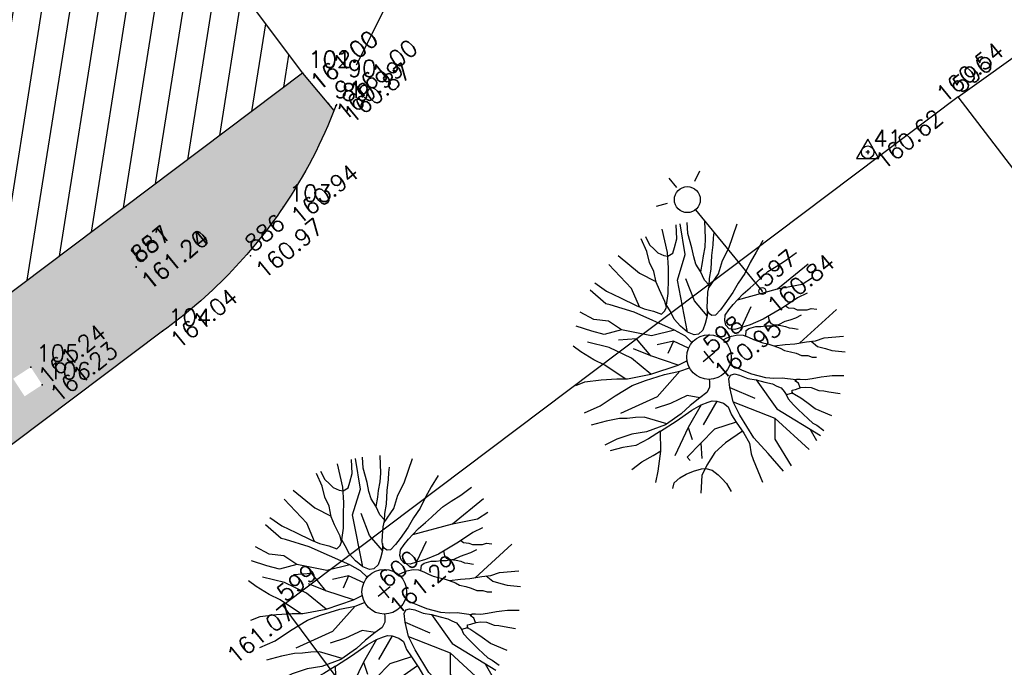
# Model space of a CAD drawing. Header units: feet. Extents: x 529188 to 529675, y 139816 to 140273.
# Tile 91 of 118: x 529496 to 529513, y 140061 to 140073. Entities that reach past the tile are written whole.
import ezdxf
from ezdxf.enums import TextEntityAlignment as Align

# ---------------------------------------------------------------- set-up
doc = ezdxf.new("R2010")
doc.units = ezdxf.units.FT
doc.header["$LTSCALE"] = 2
doc.header["$MEASUREMENT"] = 0
doc.header["$PDSIZE"] = 0.1
doc.linetypes.add('CONTINU', pattern=[0])
doc.layers.get('0').update_dxf_attribs({"linetype": 'CONTINUOUS'})
for name, color, linetype in [('ARBRES', 70, 'CONTINUOUS'), ('BATI', 10, 'CONTINUOUS'), ('BATI-HACHURES', 30, 'CONTINUOUS'), ('BORDURETTE', 20, 'CONTINUOUS'), ('ECLAIRAGE', 220, 'CONTINUOUS'), ('POLYGO', 241, 'CONTINUOUS'), ('SOCLES', 13, 'CONTINUOUS'), ('TOPOALT', 3, 'CONTINUOUS'), ('TOPOJIS', 7, 'CONTINUOUS'), ('TOPOJIS-GELE', 7, 'CONTINUOUS'), ('TOPOMAT', 142, 'CONTINUOUS')]:
    doc.layers.add(name, color=color, linetype=linetype)
doc.styles.get("Standard").update_dxf_attribs({"font": 'ROMANS.SHX'})

# ---------------------------------------------------------------- blocks, each defined once
blk = doc.blocks.new('TCPOINT')
at = {"color": 0}
blk.add_point((0, 0), dxfattribs=at)
at = {"layer": 'TOPOALT'}
blk.add_attdef('ALT', text='', height=0.3, dxfattribs=at).set_placement((0.1, -0.1), align=Align.TOP_LEFT)
at = {"layer": 'TOPOMAT'}
blk.add_attdef('MAT', (0.1, 0.1), '', height=0.3, dxfattribs=at)
blk = doc.blocks.new('425')
at = {"ltscale": 3}
for p, q in [((-0.005544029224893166, 2.407491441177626), (-0.005544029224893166, 2.620921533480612)), ((0, 1.885346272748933), (0, 0))]:
    blk.add_line(p, q, dxfattribs=at)
at = {"linetype": 'CONTINU', "ltscale": 3}
for p, q in [((-0.3235438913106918, 2.290787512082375), (-0.5124435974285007, 2.37640800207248)), ((0.3124558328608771, 2.290787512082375), (0.5013555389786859, 2.37640800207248))]:
    blk.add_line(p, q, dxfattribs=at)
for centre, radius in [((0, 2.117915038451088), 0.2325687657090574), ((0, 0), 0.06209261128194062)]:
    blk.add_circle(centre, radius, dxfattribs=at)
blk = doc.blocks.new('191')
for p, q in [((0.1380013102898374, 0), (-0.1380013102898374, 0)), ((0, -0.1380013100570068), (0, 0.1380013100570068))]:
    blk.add_line(p, q)
for points in [[(-0.7423370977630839, 2.326102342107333), (-0.6704012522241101, 2.078363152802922), (-0.5523090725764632, 1.827183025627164), (-0.4250854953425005, 1.541706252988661), (-0.3496394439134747, 1.402991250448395), (-0.2470596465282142, 1.264033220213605), (-0.1703493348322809, 1.13474547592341), (-0.08415522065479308, 1.142232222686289), (-0.023682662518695, 1.17590544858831), (0.01964342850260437, 1.271083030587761), (0.07354852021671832, 1.493586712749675), (0.1173395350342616, 1.640672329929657), (0.2050023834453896, 1.812141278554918), (0.2501950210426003, 1.983990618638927), (0.3380057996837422, 2.171975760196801), (0.4035866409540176, 2.408097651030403)], [(-0.3950822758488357, 1.486542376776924), (-0.2938746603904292, 1.833127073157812), (-0.3361352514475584, 2.418435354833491)], [(-0.108195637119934, 2.439284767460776), (-0.008482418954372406, 1.950912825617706), (0.122383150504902, 1.650537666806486)], [(0.5247451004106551, 0.688546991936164), (0.4442213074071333, 0.5947812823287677), (0.3313757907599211, 0.5096649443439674), (0.2186887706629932, 0.4422445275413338), (0.1159784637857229, 0.4349057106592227), (0.04675489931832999, 0.4779993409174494), (-0.01240742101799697, 0.5906123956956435), (-0.04515080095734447, 0.7549010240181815), (-0.0519507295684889, 0.917777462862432), (-0.0162698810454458, 1.081453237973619), (0.002503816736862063, 1.2016270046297), (0.1583584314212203, 1.346529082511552), (0.3241157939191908, 1.54325466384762), (0.4541009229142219, 1.697827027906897), (0.6118220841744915, 1.91940086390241), (0.804333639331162, 2.305398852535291)], [(0.4860954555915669, 2.39280748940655), (0.4506188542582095, 2.231138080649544), (0.4661312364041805, 2.118915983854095), (0.4747237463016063, 2.02445320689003), (0.5257019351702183, 1.920172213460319), (0.5759758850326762, 1.868989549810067), (0.6796334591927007, 1.85036378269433), (0.7662924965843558, 1.909758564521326), (0.8957281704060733, 2.002985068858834), (1.047816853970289, 2.205424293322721)], [(-0.07464218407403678, 0.3929739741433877), (-0.07417209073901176, 0.3957375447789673), (-0.08919330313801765, 0.5595502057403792), (-0.1733050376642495, 0.7663720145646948), (-0.5284767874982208, 1.474894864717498), (-0.7747907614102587, 1.846845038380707), (-0.8260616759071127, 1.90735802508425), (-0.8856892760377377, 2.275383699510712)], [(-0.01240742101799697, 0.5906123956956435), (0.4357186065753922, 1.425492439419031), (0.837178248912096, 1.692848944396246), (1.114574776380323, 2.172450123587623)], [(-0.1733050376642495, 0.7663720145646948), (-0.5545484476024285, 0.9442507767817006), (-0.9024801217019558, 1.37202116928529), (-0.9827721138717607, 1.639377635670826), (-1.170119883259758, 1.826527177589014), (-1.274909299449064, 2.082407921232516)], [(0.8229591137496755, 0.9949816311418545), (0.811110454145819, 1.117696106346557), (0.8550388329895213, 1.280118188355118), (0.8741295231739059, 1.435683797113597), (0.9271892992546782, 1.563809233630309), (1.005181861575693, 1.709408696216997), (1.111164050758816, 1.950323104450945), (1.224754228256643, 2.112295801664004)], [(-0.9024801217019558, 1.37202116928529), (-1.196883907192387, 1.505699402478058), (-1.330703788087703, 1.692848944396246), (-1.48808856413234, 1.935822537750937)], [(0.8535745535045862, 1.274704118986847), (0.985738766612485, 1.382771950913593), (1.072630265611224, 1.468120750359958), (1.193881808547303, 1.569679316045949), (1.298701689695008, 1.680823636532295), (1.488166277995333, 1.935762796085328)], [(-1.411243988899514, 0.6504793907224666), (-1.537712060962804, 1.070599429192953), (-1.630139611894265, 1.269252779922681), (-1.713788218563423, 1.527882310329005), (-1.757781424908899, 1.694703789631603)], [(2.0677707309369, 1.002616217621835), (1.842851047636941, 0.9185036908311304), (1.643959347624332, 0.8424167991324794), (1.444919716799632, 0.7498137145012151), (1.246186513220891, 0.6914227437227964), (1.065064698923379, 0.6234354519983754), (0.8226075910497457, 0.5571773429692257), (0.6937108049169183, 0.5241169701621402), (0.5637822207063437, 0.5075833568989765), (0.5133603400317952, 0.5422498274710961), (0.4961293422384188, 0.5943163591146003), (0.5049263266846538, 0.6544085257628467), (0.5396773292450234, 0.7142682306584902), (0.6183107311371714, 0.7996909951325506), (0.7231306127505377, 0.9108353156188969), (0.8098741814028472, 0.9796679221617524), (0.8969136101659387, 1.081532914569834), (1.026507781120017, 1.19245533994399), (1.192117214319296, 1.37266472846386), (1.331371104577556, 1.508276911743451), (1.418347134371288, 1.603063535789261), (1.487384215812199, 1.670874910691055)], [(-1.001843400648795, 0.4216934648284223), (-1.089827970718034, 0.864043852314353), (-1.277175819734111, 1.265078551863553), (-1.518051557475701, 1.585906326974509)], [(0.7863126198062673, 0.960971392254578), (1.077105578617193, 1.045704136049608), (1.284794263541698, 1.18188319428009), (1.509872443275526, 1.283691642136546), (1.904589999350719, 1.52785909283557)], [(-0.5218775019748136, 0.2372389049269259), (-0.7954242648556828, 0.6768943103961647), (-0.7954242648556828, 1.077929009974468), (-1.063064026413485, 1.265078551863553)], [(0.4442213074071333, 0.5947812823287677), (0.4357186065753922, 0.9442507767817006), (0.5695384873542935, 1.345285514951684)], [(-2.168870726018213, 1.121524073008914), (-2.00170033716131, 1.066504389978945), (-1.75463762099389, 0.9100377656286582), (-1.524143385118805, 0.7442989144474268), (-1.378035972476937, 0.6228834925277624), (-1.001843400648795, 0.4216934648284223), (-0.5218775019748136, 0.2372389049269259), (-0.3502858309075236, 0.200378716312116), (-0.345576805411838, 0.2014365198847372)], [(-0.7954242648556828, 0.6768943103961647), (-0.9560080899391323, 0.9709864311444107)], [(-0.1797841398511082, 0.3573201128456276), (-0.3136727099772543, 0.6234230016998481), (-0.5813124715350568, 0.757101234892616)], [(-2.356029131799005, 0.6410485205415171), (-2.066286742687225, 0.5595610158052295), (-1.740365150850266, 0.5307415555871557), (-1.388760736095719, 0.4769641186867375), (-1.148078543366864, 0.3970947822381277), (-0.8148410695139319, 0.2645861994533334), (-0.5663693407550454, 0.1340129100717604), (-0.3949987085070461, 0.07242630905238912), (-0.3935262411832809, 0.07167354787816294)], [(-0.3136727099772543, 0.6234230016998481), (-0.5277845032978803, 0.5164804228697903)], [(-1.34032045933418, -0.4454484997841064), (-1.582299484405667, -0.0971239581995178), (-1.702734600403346, -0.001843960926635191), (-1.830381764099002, 0.07701491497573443), (-1.941470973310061, 0.1639685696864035), (-2.154777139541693, 0.2765643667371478), (-2.409824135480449, 0.3931464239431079)], [(2.086228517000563, -0.2295247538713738), (1.901406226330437, -0.1839751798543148), (1.591359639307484, -0.1564219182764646), (1.179004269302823, -0.09137780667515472), (0.9389525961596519, -0.02079802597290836), (0.7837673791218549, 0.0407628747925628), (0.6720841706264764, 0.08541662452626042), (0.6043467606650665, 0.1627118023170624), (0.5968600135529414, 0.2489059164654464), (0.6317695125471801, 0.3264615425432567), (0.7008065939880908, 0.3942729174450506), (0.8131977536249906, 0.4286609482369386), (0.9337519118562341, 0.4523574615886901), (1.04598457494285, 0.4690495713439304), (1.192429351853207, 0.4854352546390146), (1.356485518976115, 0.4922246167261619), (1.502845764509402, 0.4991724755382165), (1.649216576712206, 0.507300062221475), (1.787318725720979, 0.5143218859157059), (1.959400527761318, 0.4950832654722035), (2.157362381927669, 0.4673540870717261), (2.398617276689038, 0.4565650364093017)], [(1.04598457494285, 0.4690495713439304), (1.721083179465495, 0.1672666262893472), (2.435947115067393, 0.1672666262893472)], [(-0.5663693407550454, 0.1340129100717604), (-1.170119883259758, 0.03523876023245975), (-1.865983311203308, 0.2223883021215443)], [(0.7837673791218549, 0.0407628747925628), (1.159039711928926, 0.2207379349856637)], [(0.392126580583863, 0.07897306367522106), (0.4653992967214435, 0.06131173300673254), (0.551286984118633, 0.03458636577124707), (0.6546381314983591, -0.01825151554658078), (0.7224495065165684, -0.08728859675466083), (0.7735861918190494, -0.1738736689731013), (0.8152850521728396, -0.2603742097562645), (0.8582376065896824, -0.3386272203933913), (0.9094482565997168, -0.416954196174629), (0.9771011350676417, -0.5036871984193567), (1.028311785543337, -0.5820141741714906), (1.087558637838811, -0.6851894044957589), (1.121073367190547, -0.7633578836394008), (1.189905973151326, -0.8501014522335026), (1.249300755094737, -0.9367604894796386), (1.299183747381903, -1.031593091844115), (1.384680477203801, -1.101968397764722), (1.427717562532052, -1.170783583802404), (1.487418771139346, -1.223230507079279)], [(1.721083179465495, 0.1672666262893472), (2.122542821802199, -0.04661856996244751), (2.336654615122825, -0.07335418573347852)], [(-0.2487115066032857, -0.3132771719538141), (-0.2691739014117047, -0.3420158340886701), (-0.3394117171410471, -0.4273485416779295), (-0.4339864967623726, -0.468894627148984), (-0.5893359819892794, -0.4592631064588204), (-0.8118736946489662, -0.4572737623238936), (-1.027494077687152, -0.4718318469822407), (-1.371077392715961, -0.4428545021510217), (-1.713902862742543, -0.3291008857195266), (-1.944628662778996, -0.1892658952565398), (-2.209879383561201, -0.09151379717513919), (-2.441388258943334, -0.03794525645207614)], [(-0.5893359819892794, -0.4592631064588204), (-0.7418962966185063, -0.2855890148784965), (-1.063064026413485, -0.2053820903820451), (-1.330703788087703, -0.0984394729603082)], [(0.7459519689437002, -0.1270831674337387), (0.8171341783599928, -0.05392179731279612), (0.8773003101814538, -0.05446068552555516), (0.9983473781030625, -0.1074570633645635), (1.066232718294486, -0.1682360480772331), (1.143703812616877, -0.2125833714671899), (1.219847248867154, -0.2734363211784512), (1.289144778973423, -0.3082718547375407), (1.356956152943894, -0.3773089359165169), (1.408240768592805, -0.447377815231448), (1.441913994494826, -0.5078503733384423), (1.485183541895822, -0.5507115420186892), (1.552910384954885, -0.6291864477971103)], [(1.752573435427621, -0.4669794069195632), (1.640731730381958, -0.440021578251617), (1.538401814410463, -0.4048901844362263), (1.452588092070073, -0.3699067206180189), (1.331308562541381, -0.3428643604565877), (1.263264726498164, -0.2997812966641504), (1.246033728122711, -0.2477147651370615), (1.246572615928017, -0.1875486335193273), (1.29227980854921, -0.109245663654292)], [(1.641498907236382, -0.1608777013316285), (1.660424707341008, -0.2172114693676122), (1.728236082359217, -0.2862485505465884), (1.761909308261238, -0.3467211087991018), (1.830974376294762, -0.4075106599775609), (1.898933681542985, -0.4600315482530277), (1.968305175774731, -0.4866089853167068), (2.038194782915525, -0.557997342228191)], [(-2.160558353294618, -1.137455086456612), (-2.003730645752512, -1.004774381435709), (-1.734228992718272, -0.7587221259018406), (-1.517396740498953, -0.4768727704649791), (-1.766784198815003, -0.4487374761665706), (-2.014762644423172, -0.3947088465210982), (-2.220919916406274, -0.2727566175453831), (-2.435146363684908, -0.178545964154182)], [(0.9439725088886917, -1.304490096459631), (0.7733594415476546, -1.121269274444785), (0.6537985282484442, -1.03407134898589), (0.5509017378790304, -0.9305051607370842), (0.3982064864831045, -0.7226685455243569), (0.3134811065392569, -0.5661730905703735), (0.2543187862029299, -0.4535600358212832), (0.2042200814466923, -0.3439391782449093)], [(-1.517396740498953, -0.4768727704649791), (-1.182129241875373, -0.5140185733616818), (-0.8385459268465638, -0.5429959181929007), (-0.6503857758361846, -0.570583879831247), (-0.5212453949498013, -0.6141298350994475), (-0.4531849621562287, -0.6406441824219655), (-0.3936719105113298, -0.7012308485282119), (-0.3251287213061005, -0.8054673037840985), (-0.3001405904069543, -0.9081368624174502), (-0.3450113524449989, -1.053750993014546), (-0.3628850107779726, -1.209026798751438), (-0.3826939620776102, -1.449068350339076), (-0.4186819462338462, -1.654816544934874), (-0.5155183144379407, -1.81762927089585), (-0.5505905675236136, -1.920939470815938), (-0.6783074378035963, -2.345573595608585)], [(-0.2633659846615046, -2.427437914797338), (-0.2763709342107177, -2.008532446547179), (-0.2989225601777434, -1.628427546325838), (-0.2345192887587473, -1.15589547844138), (-0.1720391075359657, -0.898073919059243), (-0.05780938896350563, -0.658413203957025), (0.02947306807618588, -0.5294144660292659), (0.08994562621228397, -0.495741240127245), (0.1593171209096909, -0.522318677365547), (0.2187964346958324, -0.5995398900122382), (0.2942424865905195, -0.7382548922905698), (0.3970547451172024, -0.8512589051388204), (0.4902706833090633, -0.9818743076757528), (0.5753870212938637, -1.094719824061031), (0.6089123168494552, -1.171708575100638), (0.6518648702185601, -1.249961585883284), (0.6511674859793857, -1.327823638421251), (0.642296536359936, -1.396173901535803), (0.6238292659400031, -1.482135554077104), (0.6308510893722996, -1.620237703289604), (0.639211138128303, -1.740654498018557), (0.6546495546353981, -1.861134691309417), (0.6712676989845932, -1.981625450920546), (0.6867800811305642, -2.09384754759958), (0.7214745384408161, -2.172026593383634), (0.7583802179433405, -2.320921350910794)], [(-2.34415138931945, -0.6832062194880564), (-2.120988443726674, -0.6857897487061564), (-1.889420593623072, -0.7314288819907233), (-1.73218203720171, -0.7560613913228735)], [(-0.6503857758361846, -0.570583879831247), (-1.089827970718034, -0.7400950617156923), (-1.598343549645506, -0.9807158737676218)], [(-0.3936719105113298, -0.7012308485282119), (-0.8489522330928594, -0.8737732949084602)], [(-0.05780938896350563, -0.658413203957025), (0.1680789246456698, -1.087658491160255)], [(1.030391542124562, -0.5856359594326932), (1.199558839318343, -0.6944513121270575), (1.336731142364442, -0.791245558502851), (1.524568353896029, -0.89557253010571), (1.661825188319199, -0.9829289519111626), (1.815830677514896, -1.044479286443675), (2.104438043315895, -1.238207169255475)], [(-1.089827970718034, -0.7400950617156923), (-1.170119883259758, -0.9539802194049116)], [(0.3970547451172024, -0.8512589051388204), (0.3554266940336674, -1.488693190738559), (0.6552955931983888, -2.35210632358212)], [(1.420057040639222, -0.8375257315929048), (2.310842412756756, -0.788558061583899)], [(-0.1720391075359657, -0.898073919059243), (0.2216068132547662, -1.595635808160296), (0.3369057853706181, -2.41832813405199)], [(1.593882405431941, -0.9396871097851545), (1.626683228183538, -1.086438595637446), (1.711725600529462, -1.207542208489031), (1.779304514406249, -1.302533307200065), (1.945839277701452, -1.474966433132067)], [(-0.3628850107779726, -1.209026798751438), (-0.7418962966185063, -1.060922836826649), (-1.437759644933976, -1.141129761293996), (-1.437759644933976, -1.221336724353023)], [(-1.089827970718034, -1.101026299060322), (-1.250411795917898, -1.328279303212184)], [(-1.994283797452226, -1.408775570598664), (-1.911430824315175, -1.349441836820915), (-1.774773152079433, -1.342420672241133), (-1.645411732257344, -1.361240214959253), (-1.508029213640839, -1.404859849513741), (-1.371982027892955, -1.466130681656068), (-1.311144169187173, -1.510243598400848), (-1.243694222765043, -1.605049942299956), (-1.210695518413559, -1.73369704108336), (-1.20330595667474, -1.829144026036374), (-1.194959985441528, -1.949327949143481), (-1.219224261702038, -2.115492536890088)], [(-0.3791673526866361, -1.406333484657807), (-0.7435600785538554, -1.377544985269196), (-1.001568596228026, -1.391724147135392), (-1.260198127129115, -1.475372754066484), (-1.441116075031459, -1.559716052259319), (-1.658480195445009, -1.79199886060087)], [(1.035183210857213, -2.211382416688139), (0.886517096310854, -1.92338241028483), (0.8374054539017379, -1.742429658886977), (0.8031653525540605, -1.613522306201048), (0.7617834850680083, -1.491629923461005), (0.7444679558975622, -1.449001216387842), (0.6409465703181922, -1.402457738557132)], [(0.7502056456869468, -1.463126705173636), (0.7540642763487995, -1.43138982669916), (0.77907102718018, -1.405657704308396), (0.830746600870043, -1.432076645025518), (0.925998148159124, -1.467144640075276), (0.9940314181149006, -1.511407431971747), (1.071280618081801, -1.580529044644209), (1.146800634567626, -1.710985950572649), (1.20642787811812, -1.771690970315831), (1.267160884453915, -1.840664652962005), (1.403489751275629, -1.998007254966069)], [(0.915175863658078, -1.463160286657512), (0.9432856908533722, -1.381172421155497), (0.9180184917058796, -1.304257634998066), (0.9699265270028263, -1.304722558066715), (1.01327003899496, -1.339325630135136), (1.081081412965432, -1.408362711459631), (1.18435859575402, -1.46945868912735), (1.329947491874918, -1.548630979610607), (1.415602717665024, -1.601310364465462), (1.501257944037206, -1.653989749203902), (1.66289879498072, -1.7878993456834)], [(0.2216068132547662, -1.595635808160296), (-0.01926892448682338, -1.889727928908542), (-0.09522487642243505, -2.439825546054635)], [(0.5829204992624, -2.143716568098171), (0.5424219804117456, -2.38067109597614)]]:
    blk.add_lwpolyline(points)
blk.add_circle((0, 0), 0.4)
blk = doc.blocks.new('269')
for p, q in [((0.03485952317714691, 0), (-0.03485952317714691, 0)), ((0, 0.03485952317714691), (0, -0.03485952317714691))]:
    blk.add_line(p, q)
blk.add_lwpolyline([(0, 0.2309401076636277), (-0.1999999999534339, -0.1154700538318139), (0.1999999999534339, -0.1154700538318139)], close=True)
blk.add_circle((0, 0), 0.1132074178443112)

msp = doc.modelspace()

# ---------------------------------------------------------------- hatches: boundary and pattern name
h = msp.add_hatch()
h.set_pattern_fill('G_PIERRE_4', color=254, scale=0.5, style=0)
h.set_pattern_definition([(267.3435340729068, (529369.3616138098, 139850.3007043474), (-0.2419188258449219, -6.015935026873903), [0.067268, -6.659544]), (224.3004340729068, (529369.3584960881, 139850.2335085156), (4.324107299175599, 4.189522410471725), [0.115434, -11.4279625]), (171.8411340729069, (529369.2758815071, 139850.1528869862), (7.353378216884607, -1.085278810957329), [0.08139400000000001, -8.058016]), (306.6044340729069, (529369.2042734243, 139849.9326092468), (-5.951210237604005, 8.051900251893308), [0.105119, -10.406779]), (332.1644340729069, (529369.2669544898, 139849.8482227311), (-5.736528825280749, 3.056507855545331), [0.1030775, -10.2046865]), (36.60443407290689, (529369.358105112, 139849.8000920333), (-8.05190025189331, -5.951210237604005), [0.105119, -10.406779]), (77.02493407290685, (529369.4424916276, 139849.8627730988), (-1.858778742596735, -7.987173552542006), [0.1390145, -13.7624245]), (111.5860340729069, (529369.4737040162, 139849.9982381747), (-4.264498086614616, 10.72679133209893), [0.131244, -12.9931605]), (160.7603340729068, (529369.4254195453, 139850.1202775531), (-7.213676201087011, 2.492564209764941), [0.105475, -10.4420365]), (214.5671340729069, (529369.3258353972, 139850.155033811), (4.571147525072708, 3.099130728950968), [0.120416, -5.9003815]), (261.7281340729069, (529369.2266773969, 139850.0867133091), (-1.155130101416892, -8.057026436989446), [0.155724, -15.4166875]), (178.1448340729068, (529369.590325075, 139850.2424707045), (-4.608639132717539, 0.1022134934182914), [0.0531505, -5.261922]), (210.7999340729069, (529369.5372022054, 139850.2441913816), (5.66154997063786, 3.346169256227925), [0.1011185, -10.0107555]), (264.3307340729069, (529369.4503452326, 139850.192414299), (0.3168980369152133, -0.3867502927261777), [0.0707105, -0.636396]), (242.5293340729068, (529369.3852449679, 139850.216641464), (1.299954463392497, 2.357990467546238), [0.038079, -3.7698075]), (331.1321340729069, (529369.367679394, 139850.1828561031), (-1.337444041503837, 0.8433527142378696), [0.0538515, -2.638731]), (70.29453407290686, (529369.4148391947, 139850.1568570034), (0.5264530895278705, 1.724194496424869), [0.0874645, -2.8280115]), (200.8958340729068, (529369.4443309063, 139850.2391992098), (1.090397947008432, 0.2470464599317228), [0.06324550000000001, -1.5178935]), (55.72023407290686, (529369.1433642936, 139849.9990552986), (2.916811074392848, 4.329227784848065), [0.0886, -8.7714225]), (109.6769340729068, (529369.1932669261, 139850.0722654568), (1.938879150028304, -5.521842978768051), [0.0743305, -7.358703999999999]), (332.5293340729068, (529369.3809513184, 139850.3165492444), (-2.357990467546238, 1.299954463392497), [0.0761575, -3.731729]), (22.94123407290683, (529369.4485220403, 139850.2814180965), (-4.818194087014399, -2.008732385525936), [0.0886, -8.7714225]), (18.77473407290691, (529369.3398410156, 139849.7592701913), (-2.567546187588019, -0.8109914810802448), [0.08544, -4.186562]), (334.1058340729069, (529369.4207349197, 139849.7867688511), (-5.419626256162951, 2.669766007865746), [0.071589, -7.0873215]), (106.1321340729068, (529369.701716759, 139849.9329680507), (-0.810988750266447, 2.567547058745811), [0.0761575, -3.731729]), (56.68473407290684, (529369.680556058, 139850.0061269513), (-3.760163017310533, -5.666672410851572), [0.0838155, -8.297711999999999]), (108.7747340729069, (529369.5122091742, 139849.7776880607), (0.8109914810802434, -2.567546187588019), [0.04272, -4.229282]), (140.6406340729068, (529369.6785117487, 139849.9139541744), (-1.654341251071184, 1.230103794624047), [0.025495, -2.5240145]), (205.2945340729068, (529369.6587993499, 139849.9301227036), (1.477148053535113, 0.5639445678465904), [0.1030775, -1.958475]), (225.3397340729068, (529369.5656044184, 139849.8860806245), (3.550603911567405, 3.555729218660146), [0.095525, -9.4569615]), (343.0208340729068, (529369.4433600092, 139850.1220494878), (-1.020546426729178, 0.4566018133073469), [0.072111, -1.7306645]), (32.48793407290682, (529369.5123277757, 139850.1009913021), (7.208551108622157, 4.613761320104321), [0.125897, -12.4637815]), (100.2761340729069, (529369.6185222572, 139850.1686132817), (0.6712849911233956, -3.974843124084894), [0.051478, -5.096337]), (129.3307340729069, (529369.6093389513, 139850.2192656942), (-0.7036481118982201, 0.0698522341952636), [0.03, -0.47]), (159.5871340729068, (529369.5483624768, 139849.8913451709), (3.765285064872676, -1.43966202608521), [0.069462, -6.876760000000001]), (87.34353407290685, (529369.483262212, 139849.915572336), (0.2419188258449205, 6.015935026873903), [0.134536, -6.592275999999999]), (39.33073407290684, (529369.4894976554, 139850.0499639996), (0.06985223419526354, 0.7036481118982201), [0.13, -0.37]), (4.635534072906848, (529369.5900527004, 139850.1323574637), (-6.085787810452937, -0.4617230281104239), [0.079057, -7.826637]), (293.3853340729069, (529369.6688510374, 139850.1387466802), (0.8808416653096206, -1.863898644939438), [0.072801, -3.567254]), (246.9767340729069, (529369.6977467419, 139850.0719257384), (-4.179269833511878, -9.888564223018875), [0.1185325, -11.734737]), (214.7568340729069, (529369.6513879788, 139849.9628346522), (-5.344648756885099, -3.732925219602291), [0.1253995, -12.414537])])
edge = h.paths.add_edge_path()
edge.add_line((529500.86374772, 140071.659526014), (529501.4276746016, 140070.9944735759))
edge.add_arc((529493.1572961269, 140074.2462072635), 8.886671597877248, 305.7691111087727, 338.536322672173, ccw=False)
edge.add_line((529498.351736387, 140067.035748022), (529496.196227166, 140066.07609412))
edge.add_line((529496.196227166, 140066.07609412), (529495.99003051, 140066.392745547))
edge.add_line((529495.99003051, 140066.392745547), (529495.673379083, 140066.186548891))
edge.add_line((529495.673379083, 140066.186548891), (529495.8795757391, 140065.869897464))
edge.add_line((529495.8795757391, 140065.869897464), (529496.196227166, 140066.07609412))
edge.add_line((529496.196227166, 140066.07609412), (529498.351736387, 140067.035748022))
edge.add_line((529498.351736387, 140067.035748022), (529478.164095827, 140051.845642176))
edge.add_arc((529473.3003376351, 140058.0732194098), 7.901826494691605, 287.03499616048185, 307.98995286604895, ccw=False)
edge.add_line((529475.6152232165, 140050.5180776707), (529473.715687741, 140053.07148191))
edge.add_line((529473.715687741, 140053.07148191), (529474.0962683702, 140053.3600285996))
edge.add_line((529474.0962683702, 140053.3600285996), (529474.943378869, 140052.225891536))
edge.add_line((529474.943378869, 140052.225891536), (529486.870518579, 140061.152980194))
edge.add_line((529486.870518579, 140061.152980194), (529486.4664787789, 140061.6928022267))
edge.add_line((529486.4664787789, 140061.6928022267), (529488.5311317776, 140063.2381300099))
edge.add_line((529488.5311317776, 140063.2381300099), (529488.940935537, 140062.690606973))
edge.add_line((529488.940935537, 140062.690606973), (529500.86374772, 140071.659526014))
at = {"layer": 'BATI-HACHURES'}
h = msp.add_hatch(dxfattribs=at)
h.set_pattern_fill('ANSI31', color=256, scale=4, angle=35.99999999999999, style=0)
h.set_pattern_definition([(80.99999999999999, (0, 0), (-0.4938441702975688, 0.07821723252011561), [])])
edge = h.paths.add_edge_path()
edge.add_line((529425.365861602, 140134.254593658), (529419.411639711, 140129.686605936))
edge.add_line((529419.411639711, 140129.686605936), (529419.68280596, 140129.301721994))
edge.add_line((529419.68280596, 140129.301721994), (529420.0346673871, 140129.5670293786))
edge.add_line((529420.0346673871, 140129.5670293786), (529420.9738432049, 140128.3214562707))
edge.add_line((529420.9738432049, 140128.3214562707), (529416.808369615, 140125.180643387))
edge.add_line((529416.808369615, 140125.180643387), (529419.8683722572, 140121.1289124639))
edge.add_line((529419.8683722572, 140121.1289124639), (529425.428355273, 140113.766972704))
edge.add_line((529425.428355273, 140113.766972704), (529421.898836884, 140111.037771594))
edge.add_line((529421.898836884, 140111.037771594), (529430.431768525, 140099.721405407))
edge.add_line((529430.431768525, 140099.721405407), (529433.7794149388, 140102.2495579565))
edge.add_line((529433.7794149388, 140102.2495579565), (529436.218470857, 140099.019888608))
edge.add_line((529436.218470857, 140099.019888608), (529436.5089310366, 140099.2396270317))
edge.add_line((529436.5089310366, 140099.2396270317), (529437.586464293, 140097.815294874))
edge.add_line((529437.586464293, 140097.815294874), (529437.018554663, 140097.3476341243))
edge.add_line((529437.018554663, 140097.3476341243), (529436.695646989, 140097.739761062))
edge.add_line((529436.695646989, 140097.739761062), (529434.6298080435, 140096.1775800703))
edge.add_line((529434.6298080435, 140096.1775800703), (529434.9193242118, 140095.7947218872))
edge.add_line((529434.9193242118, 140095.7947218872), (529434.329084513, 140095.348384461))
edge.add_line((529434.329084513, 140095.348384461), (529432.881205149, 140097.006551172))
edge.add_line((529432.881205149, 140097.006551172), (529425.028383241, 140091.093925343))
edge.add_line((529425.028383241, 140091.093925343), (529426.765106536, 140088.326124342))
edge.add_line((529426.765106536, 140088.326124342), (529427.152216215, 140087.529838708))
edge.add_line((529427.152216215, 140087.529838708), (529428.490018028, 140085.726693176))
edge.add_line((529428.490018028, 140085.726693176), (529429.494367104, 140084.795172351))
edge.add_line((529429.494367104, 140084.795172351), (529431.370577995, 140082.691918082))
edge.add_line((529431.370577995, 140082.691918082), (529439.216182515, 140088.610360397))
edge.add_line((529439.216182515, 140088.610360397), (529437.857122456, 140090.4119573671))
edge.add_line((529437.857122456, 140090.4119573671), (529438.643422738, 140091.0146514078))
edge.add_line((529438.643422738, 140091.0146514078), (529439.790548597, 140089.512311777))
edge.add_arc((529440.7091797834, 140090.2902512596), 1.203774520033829, 220.2594734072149, 393.9319892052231)
edge.add_line((529441.7079524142, 140090.9622083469), (529440.5484993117, 140092.4748801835))
edge.add_line((529440.5484993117, 140092.4748801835), (529441.1907703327, 140092.9671767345))
edge.add_line((529441.1907703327, 140092.9671767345), (529466.7021776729, 140059.2298255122))
edge.add_line((529466.7021776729, 140059.2298255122), (529468.639034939, 140060.666337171))
edge.add_line((529468.639034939, 140060.666337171), (529474.943378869, 140052.225891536))
edge.add_line((529474.943378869, 140052.225891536), (529486.870518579, 140061.152980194))
edge.add_line((529486.870518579, 140061.152980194), (529486.4664787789, 140061.6928022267))
edge.add_line((529486.4664787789, 140061.6928022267), (529488.5311317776, 140063.2381300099))
edge.add_line((529488.5311317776, 140063.2381300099), (529488.940935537, 140062.690606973))
edge.add_line((529488.940935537, 140062.690606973), (529500.860821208, 140071.660259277))
edge.add_line((529500.860821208, 140071.660259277), (529497.229803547, 140076.506332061))
edge.add_line((529497.229803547, 140076.506332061), (529498.4595508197, 140077.4277449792))
edge.add_line((529498.4595508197, 140077.4277449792), (529498.861653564, 140076.886703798))
edge.add_line((529498.861653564, 140076.886703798), (529499.641482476, 140077.466273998))
edge.add_line((529499.641482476, 140077.466273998), (529499.514361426, 140077.638874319))
edge.add_line((529499.514361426, 140077.638874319), (529501.08617172, 140078.871395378))
edge.add_line((529501.08617172, 140078.871395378), (529497.716898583, 140083.382199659))
edge.add_line((529497.716898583, 140083.382199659), (529496.0949139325, 140082.1782205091))
edge.add_line((529496.0949139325, 140082.1782205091), (529495.962250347, 140082.341009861))
edge.add_line((529495.962250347, 140082.341009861), (529494.7741270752, 140081.4369190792))
edge.add_line((529494.7741270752, 140081.4369190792), (529494.006291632, 140082.457651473))
edge.add_line((529494.006291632, 140082.457651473), (529487.821436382, 140090.679572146))
edge.add_line((529487.821436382, 140090.679572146), (529473.049537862, 140079.579140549))
edge.add_line((529473.049537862, 140079.579140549), (529472.966938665, 140079.711554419))
edge.add_line((529472.966938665, 140079.711554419), (529470.570442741, 140077.834904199))
edge.add_line((529470.570442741, 140077.834904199), (529471.9053476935, 140076.0361188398))
edge.add_line((529471.9053476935, 140076.0361188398), (529470.3848543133, 140074.8867546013))
edge.add_line((529470.3848543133, 140074.8867546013), (529447.510709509, 140105.116272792))
edge.add_line((529447.510709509, 140105.116272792), (529447.99432162, 140105.504670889))
edge.add_line((529447.99432162, 140105.504670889), (529447.857077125, 140105.72852099))
edge.add_line((529447.857077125, 140105.72852099), (529447.578768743, 140105.525058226))
edge.add_line((529447.578768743, 140105.525058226), (529444.384886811, 140109.617177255))
edge.add_line((529444.384886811, 140109.617177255), (529446.459253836, 140111.192086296))
edge.add_line((529446.459253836, 140111.192086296), (529446.545954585, 140111.096572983))
edge.add_line((529446.545954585, 140111.096572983), (529446.739635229, 140111.259100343))
edge.add_line((529446.739635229, 140111.259100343), (529446.657378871, 140111.415149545))
edge.add_line((529446.657378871, 140111.415149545), (529446.550263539, 140111.338658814))
edge.add_line((529446.550263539, 140111.338658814), (529443.412730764, 140115.697833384))
edge.add_line((529443.412730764, 140115.697833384), (529443.201619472, 140115.532838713))
edge.add_line((529443.201619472, 140115.532838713), (529443.2753487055, 140115.435921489))
edge.add_line((529443.2753487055, 140115.435921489), (529441.217301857, 140113.894124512))
edge.add_line((529441.217301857, 140113.894124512), (529438.09520284, 140118.025173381))
edge.add_line((529438.09520284, 140118.025173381), (529438.389262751, 140118.239010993))
edge.add_line((529438.389262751, 140118.239010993), (529438.225284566, 140118.428770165))
edge.add_line((529438.225284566, 140118.428770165), (529437.730868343, 140118.073545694))
edge.add_line((529437.730868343, 140118.073545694), (529425.365861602, 140134.254593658))

# ---------------------------------------------------------------- linework, layer by layer
at = {"layer": 'BATI', "flags": 128}
for points in [[(529473.049537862, 140079.579140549), (529487.821436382, 140090.679572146), (529494.7741270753, 140081.4369190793), (529495.962250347, 140082.341009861), (529496.0949139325, 140082.1782205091), (529497.7187436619, 140083.3797294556), (529501.08617172, 140078.871395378), (529499.514361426, 140077.638874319), (529499.641482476, 140077.4662739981), (529498.861653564, 140076.886703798), (529498.4595508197, 140077.4277449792), (529497.229803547, 140076.506332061), (529500.8622281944, 140071.661318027), (529488.940935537, 140062.690606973), (529488.5311317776, 140063.2381300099), (529486.4664787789, 140061.6928022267), (529486.870518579, 140061.152980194), (529474.943378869, 140052.225891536)], [(529497.229803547, 140076.506332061), (529500.860821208, 140071.660259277), (529488.940935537, 140062.690606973)]]:
    msp.add_lwpolyline(points, dxfattribs=at)
at = {"layer": 'BORDURETTE', "flags": 128}
for points in [[(529484.167798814, 140103.100719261), (529498.773583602, 140083.906812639), (529500.605116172, 140081.456738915, -0.08956470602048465), (529502.256635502, 140078.096573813, -0.1219615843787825), (529502.436099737, 140073.035795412), (529501.8233292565, 140071.8060441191)], [(529501.4756043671, 140071.1082051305), (529501.458313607, 140071.073504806, -0.05767193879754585), (529500.51425779, 140069.261425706, -0.08797628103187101), (529498.351736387, 140067.035748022), (529478.164095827, 140051.845642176, -0.08735759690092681), (529475.744728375, 140050.558978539, -0.1158795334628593), (529472.143293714, 140050.256563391)]]:
    msp.add_lwpolyline(points, format="xyb", dxfattribs=at)
for points in [[(529533.027047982, 140077.405593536), (529517.088450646, 140065.390415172), (529512.610498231, 140071.235459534), (529500.504976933, 140062.119024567), (529506.054794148, 140054.655505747), (529537.535145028, 140078.041206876), (529530.9114157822, 140086.9735762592)], [(529512.610498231, 140071.235459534), (529529.0350305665, 140082.9856668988)]]:
    msp.add_lwpolyline(points, dxfattribs=at)
at = {"layer": 'SOCLES', "flags": 128}
msp.add_lwpolyline([(529501.4276746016, 140070.9944735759), (529500.86374772, 140071.659526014)], dxfattribs=at)

# ---------------------------------------------------------------- block references
at = {"layer": 'ARBRES', "rotation": 39.33073407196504}
for p in [(529508.144286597, 140066.57342883), (529502.324781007, 140062.367079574)]:
    msp.add_blockref('191', p, dxfattribs=at)
at = {"layer": 'ECLAIRAGE', "rotation": 39.33073407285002}
msp.add_blockref('425', (529509.098616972, 140067.756512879), dxfattribs=at)
at = {"layer": 'POLYGO'}
msp.add_blockref('269', (529510.988181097, 140070.244945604), dxfattribs=at)
at = {"layer": 'TOPOJIS'}
ref = msp.add_blockref('TCPOINT', (529500.860821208, 140071.660259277), dxfattribs=at)
ref.add_attrib('MAT', '102', (529500.960821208, 140071.760259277), dxfattribs={"layer": 'TOPOMAT', "height": 0.3})
ref.add_attrib('ALT', '161.00', dxfattribs={"layer": 'TOPOJIS-GELE', "height": 0.3, "rotation": 39.33073407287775}).set_placement((529500.960821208, 140071.560259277), align=Align.TOP_LEFT)
ref = msp.add_blockref('TCPOINT', (529501.569276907, 140071.497082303), dxfattribs=at)
ref.add_attrib('MAT', '90', (529501.669276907, 140071.597082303), dxfattribs={"layer": 'TOPOMAT', "height": 0.3})
ref.add_attrib('ALT', '161.00', dxfattribs={"layer": 'TOPOJIS-GELE', "height": 0.3, "rotation": 39.33073407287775}).set_placement((529501.669276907, 140071.397082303), align=Align.TOP_LEFT)
ref = msp.add_blockref('TCPOINT', (529512.610498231, 140071.235459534, 160.537490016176), dxfattribs=at)
ref.add_attrib('MAT', '596', (529512.6604982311, 140071.285459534, 160.537490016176), dxfattribs={"layer": 'TOPOMAT', "height": 0.3, "rotation": 39.33073407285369})
ref.add_attrib('ALT', '160.54', dxfattribs={"layer": 'TOPOALT', "height": 0.3, "rotation": 39.33073407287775}).set_placement((529512.1778739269, 140071.3460762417, 160.537490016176), align=Align.TOP_LEFT)
ref = msp.add_blockref('TCPOINT', (529501.322715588, 140071.118254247), dxfattribs=at)
ref.add_attrib('MAT', '91', (529501.422715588, 140071.218254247), dxfattribs={"layer": 'TOPOMAT', "height": 0.3})
ref.add_attrib('ALT', '160.99', dxfattribs={"layer": 'TOPOJIS-GELE', "height": 0.3, "rotation": 39.33073407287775}).set_placement((529501.422715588, 140071.018254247), align=Align.TOP_LEFT)
ref = msp.add_blockref('TCPOINT', (529501.458313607, 140071.073504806), dxfattribs=at)
ref.add_attrib('MAT', '89', (529501.558313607, 140071.173504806), dxfattribs={"layer": 'TOPOMAT', "height": 0.3})
ref.add_attrib('ALT', '160.87', dxfattribs={"layer": 'TOPOALT', "height": 0.3, "rotation": 39.33073407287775}).set_placement((529501.558313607, 140070.973504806), align=Align.TOP_LEFT)
ref = msp.add_blockref('TCPOINT', (529510.988181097, 140070.244945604), dxfattribs=at)
ref.add_attrib('MAT', '41', (529511.088181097, 140070.344945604), dxfattribs={"layer": 'TOPOMAT', "height": 0.3})
ref.add_attrib('ALT', '160.62', dxfattribs={"layer": 'TOPOALT', "height": 0.3, "rotation": 39.33073407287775}).set_placement((529511.088181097, 140070.144945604), align=Align.TOP_LEFT)
ref = msp.add_blockref('TCPOINT', (529500.51425779, 140069.261425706), dxfattribs=at)
ref.add_attrib('MAT', '103', (529500.61425779, 140069.361425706), dxfattribs={"layer": 'TOPOMAT', "height": 0.3})
ref.add_attrib('ALT', '160.94', dxfattribs={"layer": 'TOPOALT', "height": 0.3, "rotation": 39.33073407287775}).set_placement((529500.61425779, 140069.161425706), align=Align.TOP_LEFT)
ref = msp.add_blockref('TCPOINT', (529498.351736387, 140067.035748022), dxfattribs=at)
ref.add_attrib('MAT', '104', (529498.451736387, 140067.135748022), dxfattribs={"layer": 'TOPOMAT', "height": 0.3})
ref.add_attrib('ALT', '161.04', dxfattribs={"layer": 'TOPOALT', "height": 0.3, "rotation": 39.33073407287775}).set_placement((529498.451736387, 140066.935748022), align=Align.TOP_LEFT)
ref = msp.add_blockref('TCPOINT', (529500.504976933, 140062.119024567, 161.066885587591), dxfattribs=at)
ref.add_attrib('MAT', '599', (529500.554976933, 140062.169024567, 161.066885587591), dxfattribs={"layer": 'TOPOMAT', "height": 0.3, "rotation": 39.33073407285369})
ref.add_attrib('ALT', '161.07', dxfattribs={"layer": 'TOPOALT', "height": 0.3, "rotation": 39.33073407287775}).set_placement((529499.4645123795, 140061.2823821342, 161.066885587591), align=Align.TOP_LEFT)
at = {"layer": 'TOPOJIS-GELE'}
ref = msp.add_blockref('TCPOINT', (529500.86374772, 140071.659526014), dxfattribs=at)
ref.add_attrib('MAT', '101', (529500.96374772, 140071.759526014), dxfattribs={"layer": 'TOPOMAT', "height": 0.3})
ref.add_attrib('ALT', '161.00', dxfattribs={"layer": 'TOPOALT', "height": 0.3, "rotation": 39.33073407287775}).set_placement((529500.96374772, 140071.559526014), align=Align.TOP_LEFT)
ref = msp.add_blockref('TCPOINT', (529499.929284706, 140068.388525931, 160.965856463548), dxfattribs=at)
ref.add_attrib('MAT', '886', (529499.9792847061, 140068.438525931, 160.965856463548), dxfattribs={"layer": 'TOPOMAT', "height": 0.3, "rotation": 39.33073407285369})
ref.add_attrib('ALT', '160.97', dxfattribs={"layer": 'TOPOALT', "height": 0.3, "rotation": 39.33073407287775}).set_placement((529499.9792847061, 140068.188525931, 160.965856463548), align=Align.TOP_LEFT)
ref = msp.add_blockref('TCPOINT', (529497.878730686, 140068.185451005, 161.201039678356), dxfattribs=at)
ref.add_attrib('MAT', '887', (529497.9287306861, 140068.235451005, 161.201039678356), dxfattribs={"layer": 'TOPOMAT', "height": 0.3, "rotation": 39.33073407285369})
ref.add_attrib('ALT', '161.20', dxfattribs={"layer": 'TOPOALT', "height": 0.3, "rotation": 39.33073407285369}).set_placement((529497.9287306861, 140067.985451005, 161.201039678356), align=Align.TOP_LEFT)
ref = msp.add_blockref('TCPOINT', (529497.880172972, 140068.191756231, 161.242203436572), dxfattribs=at)
ref.add_attrib('MAT', '651', (529497.930172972, 140068.241756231, 161.242203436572), dxfattribs={"layer": 'TOPOMAT', "height": 0.3, "rotation": 39.33073407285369})
ref.add_attrib('ALT', '161.24', dxfattribs={"layer": 'TOPOALT', "height": 0.3, "rotation": 39.33073407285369}).set_placement((529497.930172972, 140067.991756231, 161.242203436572), align=Align.TOP_LEFT)
ref = msp.add_blockref('TCPOINT', (529509.098616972, 140067.756512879, 160.840670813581), dxfattribs=at)
ref.add_attrib('MAT', '597', (529509.148616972, 140067.806512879, 160.840670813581), dxfattribs={"layer": 'TOPOMAT', "height": 0.3, "rotation": 39.33073407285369})
ref.add_attrib('ALT', '160.84', dxfattribs={"layer": 'TOPOALT', "height": 0.3, "rotation": 39.33073407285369}).set_placement((529509.148616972, 140067.556512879, 160.840670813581), align=Align.TOP_LEFT)
ref = msp.add_blockref('TCPOINT', (529508.144286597, 140066.57342883, 160.950198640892), dxfattribs=at)
ref.add_attrib('MAT', '598', (529508.1942865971, 140066.62342883, 160.950198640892), dxfattribs={"layer": 'TOPOMAT', "height": 0.3, "rotation": 39.33073407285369})
ref.add_attrib('ALT', '160.95', dxfattribs={"layer": 'TOPOALT', "height": 0.3, "rotation": 39.33073407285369}).set_placement((529508.1942865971, 140066.37342883, 160.950198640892), align=Align.TOP_LEFT)
ref = msp.add_blockref('TCPOINT', (529495.99003051, 140066.392745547), dxfattribs=at)
ref.add_attrib('MAT', '105', (529496.09003051, 140066.492745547), dxfattribs={"layer": 'TOPOMAT', "height": 0.3})
ref.add_attrib('ALT', '161.24', dxfattribs={"layer": 'TOPOALT', "height": 0.3, "rotation": 39.33073407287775}).set_placement((529496.09003051, 140066.292745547), align=Align.TOP_LEFT)
ref = msp.add_blockref('TCPOINT', (529496.196227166, 140066.07609412), dxfattribs=at)
ref.add_attrib('MAT', '106', (529496.296227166, 140066.17609412), dxfattribs={"layer": 'TOPOMAT', "height": 0.3})
ref.add_attrib('ALT', '161.23', dxfattribs={"layer": 'TOPOALT', "height": 0.3, "rotation": 39.33073407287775}).set_placement((529496.296227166, 140065.97609412), align=Align.TOP_LEFT)
ref = msp.add_blockref('TCPOINT', (529502.324781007, 140062.367079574, 161.294006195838), dxfattribs=at)
ref.add_attrib('MAT', '600', (529502.3747810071, 140062.417079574, 161.294006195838), dxfattribs={"layer": 'TOPOMAT', "height": 0.3, "rotation": 39.33073407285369})
ref.add_attrib('ALT', '161.29', dxfattribs={"layer": 'TOPOALT', "height": 0.3, "rotation": 39.33073407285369}).set_placement((529502.3747810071, 140062.167079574, 161.294006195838), align=Align.TOP_LEFT)

doc.saveas('drawing.dxf')
